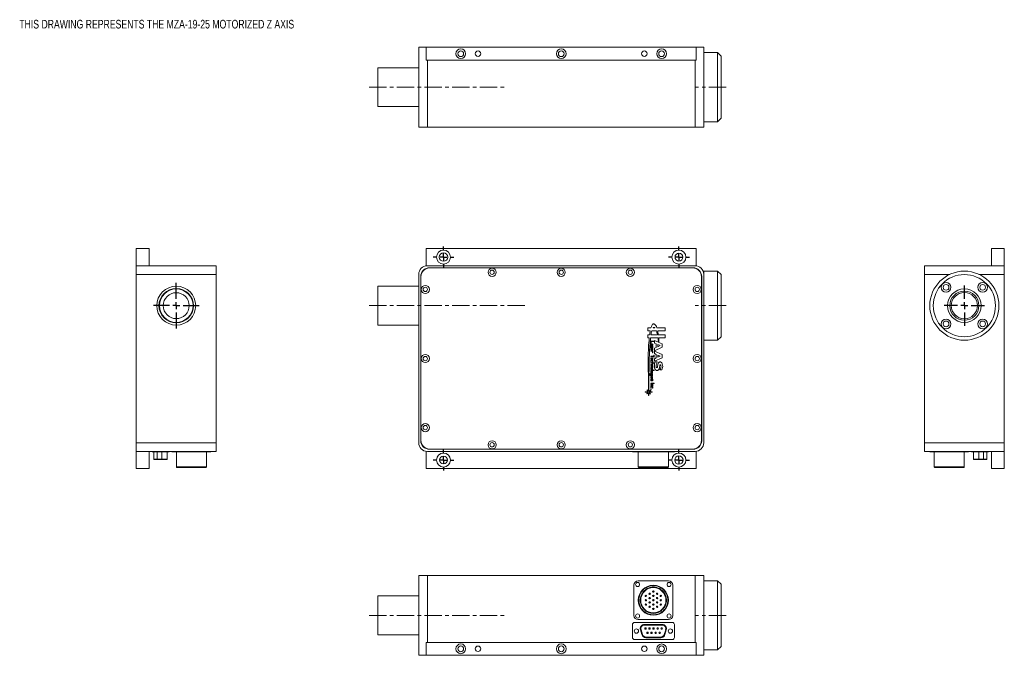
# Model space of a CAD drawing. Header units: inches. Extents: x 0.9 to 29.4, y 2.9 to 21.3.
import ezdxf

# ---------------------------------------------------------------- set-up
doc = ezdxf.new("R2010")
doc.units = ezdxf.units.IN
doc.header["$MEASUREMENT"] = 0
doc.linetypes.add('CENTERX2', pattern=[0.8, 0.5, -0.1, 0.1, -0.1])
doc.layers.add('SLD-0', color=7, linetype='Continuous')
doc.styles.add('SLDTEXTSTYLE0', font='TXT', dxfattribs={"width": 0.75})

# ---------------------------------------------------------------- blocks, each defined once
blk = doc.blocks.new('SW_CENTERMARKSYMBOL_0')
at = {"layer": 'SLD-0', "color": 0}
for p, q in [((0, 0.2), (0, 0.303)), ((-0.2, 0), (-0.303, 0)), ((0, 0), (-0.1, 0)), ((0, 0), (0, 0.1)), ((0, 0), (0, -0.1)), ((0, 0), (0.1, 0)), ((0.2, 0), (0.303, 0)), ((0, -0.2), (0, -0.303))]:
    blk.add_line(p, q, dxfattribs=at)
blk = doc.blocks.new('SW_CENTERMARKSYMBOL_1')
at = {"layer": 'SLD-0', "color": 0}
for p, q in [((0, 0.2), (0, 0.303)), ((-0.2, 0), (-0.303, 0)), ((0, 0), (-0.1, 0)), ((0, 0), (0, 0.1)), ((0, 0), (0, -0.1)), ((0, 0), (0.1, 0)), ((0.2, 0), (0.303, 0)), ((0, -0.2), (0, -0.303))]:
    blk.add_line(p, q, dxfattribs=at)
blk = doc.blocks.new('SW_CENTERMARKSYMBOL_2')
at = {"layer": 'SLD-0', "color": 0}
for p, q in [((0, 0.2), (0, 0.303)), ((-0.2, 0), (-0.303, 0)), ((0, 0), (-0.1, 0)), ((0, 0), (0, 0.1)), ((0, 0), (0, -0.1)), ((0, 0), (0.1, 0)), ((0.2, 0), (0.303, 0)), ((0, -0.2), (0, -0.303))]:
    blk.add_line(p, q, dxfattribs=at)
blk = doc.blocks.new('SW_CENTERMARKSYMBOL_3')
at = {"layer": 'SLD-0', "color": 0}
for p, q in [((0, 0.2), (0, 0.303)), ((-0.2, 0), (-0.303, 0)), ((0, 0), (-0.1, 0)), ((0, 0), (0, 0.1)), ((0, 0), (0, -0.1)), ((0, 0), (0.1, 0)), ((0.2, 0), (0.303, 0)), ((0, -0.2), (0, -0.303))]:
    blk.add_line(p, q, dxfattribs=at)
blk = doc.blocks.new('SW_CENTERMARKSYMBOL_4')
at = {"layer": 'SLD-0', "color": 0}
for p, q in [((0, 0.2), (0, 0.585)), ((-0.2, 0), (-0.585, 0)), ((0, 0), (-0.1, 0)), ((0, 0), (0, 0.1)), ((0, 0), (0, -0.1)), ((0, 0), (0.1, 0)), ((0.2, 0), (0.585, 0)), ((0, -0.2), (0, -0.585))]:
    blk.add_line(p, q, dxfattribs=at)
blk = doc.blocks.new('SW_CENTERMARKSYMBOL_5')
at = {"layer": 'SLD-0', "color": 0}
for p, q in [((0, 0.2), (0, 0.6625)), ((-0.2, 0), (-0.6625, 0)), ((0, 0), (-0.1, 0)), ((0, 0), (0, 0.1)), ((0, 0), (0, -0.1)), ((0, 0), (0.1, 0)), ((0.2, 0), (0.6625, 0)), ((0, -0.2), (0, -0.6625))]:
    blk.add_line(p, q, dxfattribs=at)

msp = doc.modelspace()

# ---------------------------------------------------------------- linework, layer by layer
at = {"color": 7, "linetype": 'Continuous', "lineweight": 15}
for p, q in [((12.45, 18.227), (12.45, 20.54)), ((12.668, 20.54), (12.45, 20.54)), ((20.481, 20.54), (12.668, 20.54)), ((12.668, 20.165), (12.668, 20.54)), ((20.481, 20.165), (20.481, 20.54)), ((20.7, 20.54), (20.481, 20.54)), ((20.7, 19.807), (20.7, 20.54)), ((21.1, 20.383), (20.7, 20.383)), ((21.2, 20.283), (21.1, 20.383)), ((21.1, 18.383), (21.1, 20.383)), ((21.2, 20.283), (21.2, 18.483)), ((20.481, 20.165), (12.668, 20.165)), ((12.7, 18.227), (12.7, 20.165)), ((20.45, 18.227), (20.45, 20.165)), ((12.45, 19.946), (11.269, 19.946)), ((11.269, 19.946), (11.269, 18.821)), ((20.7, 19.806), (20.7, 18.961)), ((11.269, 18.821), (12.45, 18.821)), ((20.7, 18.227), (20.7, 18.96)), ((20.7, 18.383), (21.1, 18.383)), ((21.1, 18.383), (21.2, 18.483)), ((12.7, 18.227), (12.45, 18.227)), ((20.45, 18.227), (12.7, 18.227)), ((19.32, 18.227), (19.32, 18.225)), ((19.463, 18.225), (19.463, 18.227)), ((20.7, 18.227), (20.45, 18.227)), ((4.277, 14.714), (4.277, 14.214)), ((4.652, 14.714), (4.277, 14.714)), ((4.652, 14.714), (4.652, 14.214)), ((12.668, 14.714), (12.668, 14.214)), ((20.481, 14.714), (12.668, 14.714)), ((20.481, 14.214), (20.481, 14.714)), ((29.024, 14.214), (29.024, 14.714)), ((29.024, 14.714), (29.399, 14.714)), ((29.399, 14.714), (29.399, 14.214)), ((4.277, 14.214), (4.652, 14.214)), ((4.277, 14.214), (4.277, 13.964)), ((6.589, 13.964), (4.277, 13.964)), ((4.277, 13.964), (4.277, 9.089)), ((6.589, 14.214), (4.652, 14.214)), ((6.589, 14.214), (6.589, 13.964)), ((6.589, 13.964), (6.589, 9.089)), ((12.45, 13.964), (12.45, 9.089)), ((20.45, 14.214), (12.7, 14.214)), ((20.39, 14.154), (12.76, 14.154)), ((20.385, 14.149), (12.765, 14.149)), ((21.1, 14.058), (20.7, 14.058)), ((20.7, 14.058), (20.7, 13.964)), ((20.7, 9.089), (20.7, 13.964)), ((21.2, 13.958), (21.1, 14.058)), ((21.1, 12.351), (21.1, 14.058)), ((27.086, 13.964), (27.086, 14.214)), ((27.086, 14.214), (29.024, 14.214)), ((27.086, 9.089), (27.086, 13.964)), ((27.086, 13.964), (27.819, 13.964)), ((28.666, 13.964), (29.399, 13.964)), ((29.399, 14.214), (29.024, 14.214)), ((29.399, 13.964), (29.399, 14.214)), ((29.399, 9.089), (29.399, 13.964)), ((12.51, 13.904), (12.51, 9.149)), ((12.515, 13.899), (12.515, 9.154)), ((20.635, 9.154), (20.635, 13.899)), ((20.64, 9.149), (20.64, 13.904)), ((21.2, 13.958), (21.2, 12.422)), ((12.45, 13.621), (11.269, 13.621)), ((11.269, 13.621), (11.269, 12.977)), ((11.269, 12.977), (11.269, 12.496)), ((6.591, 12.43), (6.589, 12.43)), ((11.269, 12.496), (12.45, 12.496)), ((19.172, 12.418), (19.083, 12.418)), ((19.083, 12.418), (19.083, 12.331)), ((19.083, 12.331), (19.152, 12.331)), ((19.331, 12.331), (19.196, 12.331)), ((19.232, 12.418), (19.286, 12.418)), ((19.583, 12.418), (19.343, 12.418)), ((19.367, 12.331), (19.583, 12.331)), ((19.583, 12.331), (19.583, 12.418)), ((21.1, 12.058), (21.1, 12.351)), ((21.2, 12.422), (21.2, 12.158)), ((27.086, 12.43), (27.084, 12.43)), ((19.134, 12.217), (19.083, 12.217)), ((19.083, 12.217), (19.083, 12.13)), ((19.083, 12.13), (19.123, 12.13)), ((19.16, 12.13), (19.373, 12.13)), ((19.168, 12.024), (19.168, 11.979)), ((19.168, 11.979), (19.178, 11.979)), ((19.173, 12.217), (19.359, 12.217)), ((19.264, 12.032), (19.176, 12.032)), ((19.178, 11.979), (19.178, 12.02)), ((19.178, 12.02), (19.264, 12.02)), ((19.264, 12.02), (19.264, 12.032)), ((19.392, 11.997), (19.276, 12.048)), ((19.276, 12.048), (19.276, 11.973)), ((19.276, 11.973), (19.323, 11.953)), ((19.583, 12.217), (19.385, 12.217)), ((19.394, 12.13), (19.583, 12.13)), ((19.5, 11.95), (19.402, 11.993)), ((19.583, 12.13), (19.583, 12.217)), ((20.7, 12.058), (21.1, 12.058)), ((21.1, 12.058), (21.2, 12.158)), ((19.175, 11.891), (19.167, 11.891)), ((19.167, 11.891), (19.167, 11.847)), ((19.168, 11.948), (19.168, 11.913)), ((19.168, 11.809), (19.168, 11.776)), ((19.168, 11.776), (19.176, 11.776)), ((19.215, 11.748), (19.168, 11.748)), ((19.168, 11.748), (19.168, 11.738)), ((19.168, 11.738), (19.214, 11.738)), ((19.175, 11.847), (19.175, 11.891)), ((19.187, 11.847), (19.175, 11.847)), ((19.175, 11.838), (19.187, 11.838)), ((19.215, 11.818), (19.176, 11.818)), ((19.176, 11.808), (19.188, 11.808)), ((19.176, 11.776), (19.176, 11.808)), ((19.195, 11.957), (19.177, 11.957)), ((19.177, 11.904), (19.215, 11.904)), ((19.195, 11.946), (19.178, 11.946)), ((19.178, 11.946), (19.178, 11.914)), ((19.178, 11.914), (19.195, 11.914)), ((19.187, 11.882), (19.187, 11.847)), ((19.188, 11.808), (19.188, 11.773)), ((19.195, 11.914), (19.195, 11.946)), ((19.214, 11.891), (19.196, 11.891)), ((19.196, 11.847), (19.196, 11.881)), ((19.196, 11.881), (19.213, 11.881)), ((19.196, 11.765), (19.215, 11.765)), ((19.213, 11.808), (19.197, 11.808)), ((19.197, 11.808), (19.197, 11.776)), ((19.197, 11.776), (19.213, 11.776)), ((19.204, 11.914), (19.204, 11.948)), ((19.215, 11.914), (19.204, 11.914)), ((19.213, 11.881), (19.213, 11.838)), ((19.213, 11.838), (19.223, 11.838)), ((19.213, 11.776), (19.213, 11.808)), ((19.214, 11.738), (19.214, 11.695)), ((19.214, 11.695), (19.224, 11.695)), ((19.224, 11.946), (19.215, 11.946)), ((19.215, 11.946), (19.215, 11.914)), ((19.223, 11.838), (19.223, 11.882)), ((19.224, 11.913), (19.224, 11.946)), ((19.224, 11.773), (19.224, 11.809)), ((19.224, 11.695), (19.224, 11.739)), ((19.276, 11.754), (19.5, 11.852)), ((19.323, 11.849), (19.276, 11.828)), ((19.276, 11.828), (19.276, 11.754)), ((19.5, 11.645), (19.276, 11.743)), ((19.276, 11.743), (19.276, 11.669)), ((19.323, 11.953), (19.323, 11.849)), ((19.442, 11.901), (19.372, 11.932)), ((19.372, 11.932), (19.372, 11.87)), ((19.372, 11.87), (19.442, 11.901)), ((19.5, 11.852), (19.5, 11.95)), ((19.166, 11.54), (19.166, 11.507)), ((19.166, 11.507), (19.174, 11.507)), ((19.166, 11.467), (19.166, 11.423)), ((19.166, 11.423), (19.174, 11.423)), ((19.257, 11.597), (19.167, 11.597)), ((19.167, 11.597), (19.167, 11.587)), ((19.167, 11.587), (19.257, 11.587)), ((19.264, 11.401), (19.167, 11.401)), ((19.167, 11.401), (19.167, 11.391)), ((19.213, 11.548), (19.174, 11.548)), ((19.174, 11.539), (19.186, 11.539)), ((19.174, 11.507), (19.174, 11.539)), ((19.213, 11.476), (19.174, 11.476)), ((19.174, 11.423), (19.174, 11.466)), ((19.174, 11.466), (19.212, 11.466)), ((19.186, 11.539), (19.186, 11.504)), ((19.195, 11.539), (19.195, 11.507)), ((19.212, 11.539), (19.195, 11.539)), ((19.195, 11.507), (19.212, 11.507)), ((19.195, 11.496), (19.213, 11.496)), ((19.212, 11.507), (19.212, 11.539)), ((19.212, 11.466), (19.212, 11.423)), ((19.212, 11.423), (19.222, 11.423)), ((19.222, 11.504), (19.222, 11.54)), ((19.222, 11.423), (19.222, 11.467)), ((19.265, 11.623), (19.257, 11.623)), ((19.257, 11.623), (19.257, 11.597)), ((19.257, 11.587), (19.257, 11.563)), ((19.257, 11.563), (19.265, 11.563)), ((19.264, 11.391), (19.264, 11.401)), ((19.265, 11.563), (19.265, 11.623)), ((19.276, 11.669), (19.323, 11.648)), ((19.276, 11.449), (19.5, 11.547)), ((19.323, 11.544), (19.276, 11.523)), ((19.276, 11.523), (19.276, 11.449)), ((19.349, 11.432), (19.292, 11.432)), ((19.323, 11.648), (19.323, 11.544)), ((19.442, 11.596), (19.372, 11.627)), ((19.372, 11.627), (19.372, 11.565)), ((19.372, 11.565), (19.442, 11.596)), ((19.5, 11.547), (19.5, 11.645)), ((6.591, 11.347), (6.589, 11.347)), ((6.589, 11.265), (6.591, 11.265)), ((19.165, 11.253), (19.165, 11.217)), ((19.165, 11.154), (19.165, 11.118)), ((19.167, 11.391), (19.212, 11.391)), ((19.212, 11.359), (19.167, 11.359)), ((19.167, 11.359), (19.167, 11.348)), ((19.167, 11.348), (19.214, 11.348)), ((19.215, 11.329), (19.167, 11.329)), ((19.167, 11.329), (19.167, 11.319)), ((19.167, 11.319), (19.213, 11.319)), ((19.213, 11.288), (19.167, 11.288)), ((19.167, 11.288), (19.167, 11.277)), ((19.167, 11.277), (19.215, 11.277)), ((19.264, 11.192), (19.167, 11.192)), ((19.167, 11.192), (19.167, 11.182)), ((19.167, 11.182), (19.264, 11.182)), ((19.212, 11.162), (19.173, 11.162)), ((19.173, 11.152), (19.173, 11.121)), ((19.211, 11.152), (19.173, 11.152)), ((19.173, 11.121), (19.211, 11.121)), ((19.213, 11.261), (19.174, 11.261)), ((19.174, 11.251), (19.174, 11.22)), ((19.211, 11.251), (19.174, 11.251)), ((19.174, 11.22), (19.211, 11.22)), ((19.174, 11.209), (19.213, 11.209)), ((19.211, 11.22), (19.211, 11.251)), ((19.211, 11.121), (19.211, 11.152)), ((19.212, 11.391), (19.212, 11.359)), ((19.213, 11.319), (19.213, 11.288)), ((19.221, 11.217), (19.221, 11.253)), ((19.221, 11.118), (19.221, 11.154)), ((19.223, 11.357), (19.223, 11.391)), ((19.223, 11.391), (19.264, 11.391)), ((19.223, 11.285), (19.223, 11.321)), ((19.264, 11.182), (19.264, 11.192)), ((19.433, 11.197), (19.49, 11.197)), ((27.086, 11.347), (27.084, 11.347)), ((27.084, 11.265), (27.086, 11.265)), ((19.149, 11.092), (19.14, 11.092)), ((19.14, 11.092), (19.14, 11.048)), ((19.149, 11.048), (19.149, 11.092)), ((19.165, 11.048), (19.149, 11.048)), ((19.149, 11.039), (19.212, 11.039)), ((19.22, 11.023), (19.164, 11.023)), ((19.164, 11.023), (19.164, 11.013)), ((19.164, 11.013), (19.22, 11.013)), ((19.165, 11.083), (19.165, 11.048)), ((19.165, 10.987), (19.165, 10.955)), ((19.165, 10.955), (19.174, 10.955)), ((19.175, 10.93), (19.167, 10.93)), ((19.167, 10.93), (19.167, 10.886)), ((19.173, 11.11), (19.212, 11.11)), ((19.212, 11.092), (19.174, 11.092)), ((19.211, 11.082), (19.174, 11.082)), ((19.174, 11.082), (19.174, 11.051)), ((19.174, 11.051), (19.211, 11.051)), ((19.213, 10.996), (19.174, 10.996)), ((19.174, 10.955), (19.174, 10.986)), ((19.174, 10.986), (19.186, 10.986)), ((19.175, 10.886), (19.175, 10.93)), ((19.187, 10.886), (19.175, 10.886)), ((19.175, 10.877), (19.187, 10.877)), ((19.186, 10.986), (19.186, 10.952)), ((19.187, 10.921), (19.187, 10.886)), ((19.194, 10.943), (19.213, 10.943)), ((19.195, 10.986), (19.195, 10.955)), ((19.211, 10.986), (19.195, 10.986)), ((19.195, 10.955), (19.211, 10.955)), ((19.214, 10.93), (19.196, 10.93)), ((19.196, 10.886), (19.196, 10.92)), ((19.196, 10.92), (19.212, 10.92)), ((19.211, 11.051), (19.211, 11.082)), ((19.211, 10.955), (19.211, 10.986)), ((19.212, 10.92), (19.212, 10.877)), ((19.212, 10.877), (19.223, 10.877)), ((19.22, 11.013), (19.22, 11.023)), ((19.221, 11.048), (19.221, 11.083)), ((19.221, 10.952), (19.221, 10.987)), ((19.223, 10.877), (19.223, 10.921)), ((19.094, 10.563), (19.003, 10.563)), ((19.003, 10.563), (19.003, 10.552)), ((19.003, 10.552), (19.092, 10.552)), ((19.092, 10.552), (19.05, 10.514)), ((19.101, 10.572), (19.061, 10.619)), ((19.061, 10.619), (19.061, 10.602)), ((19.061, 10.602), (19.094, 10.563)), ((19.16, 10.613), (19.112, 10.57)), ((19.163, 10.498), (19.118, 10.552)), ((19.118, 10.552), (19.211, 10.552)), ((19.126, 10.563), (19.17, 10.602)), ((19.211, 10.563), (19.126, 10.563)), ((19.17, 10.602), (19.16, 10.613)), ((19.176, 10.639), (19.164, 10.639)), ((19.164, 10.639), (19.164, 10.627)), ((19.164, 10.627), (19.176, 10.627)), ((19.264, 10.812), (19.166, 10.812)), ((19.166, 10.812), (19.166, 10.802)), ((19.166, 10.802), (19.264, 10.802)), ((19.213, 10.784), (19.166, 10.784)), ((19.166, 10.784), (19.166, 10.775)), ((19.166, 10.775), (19.212, 10.775)), ((19.212, 10.743), (19.166, 10.743)), ((19.166, 10.743), (19.166, 10.732)), ((19.166, 10.732), (19.213, 10.732)), ((19.166, 10.711), (19.166, 10.667)), ((19.166, 10.667), (19.174, 10.667)), ((19.213, 10.72), (19.174, 10.72)), ((19.174, 10.667), (19.174, 10.71)), ((19.174, 10.71), (19.212, 10.71)), ((19.176, 10.627), (19.176, 10.639)), ((19.211, 10.552), (19.211, 10.563)), ((19.212, 10.775), (19.212, 10.743)), ((19.212, 10.71), (19.212, 10.667)), ((19.212, 10.667), (19.222, 10.667)), ((19.222, 10.74), (19.222, 10.776)), ((19.222, 10.667), (19.222, 10.711)), ((19.264, 10.802), (19.264, 10.812)), ((19.05, 10.514), (19.061, 10.506)), ((19.061, 10.506), (19.101, 10.542)), ((19.103, 10.456), (19.111, 10.456)), ((19.112, 10.542), (19.154, 10.491)), ((19.154, 10.491), (19.163, 10.498)), ((6.589, 9.089), (4.277, 9.089)), ((4.277, 9.089), (4.277, 8.839)), ((4.277, 8.339), (4.277, 8.839)), ((4.277, 8.839), (4.652, 8.839)), ((4.652, 8.839), (4.652, 8.339)), ((6.589, 8.839), (4.652, 8.839)), ((4.732, 8.839), (4.732, 8.824)), ((4.792, 8.824), (4.792, 8.839)), ((5.167, 8.839), (5.167, 8.824)), ((5.227, 8.824), (5.227, 8.839)), ((5.308, 8.824), (5.308, 8.839)), ((5.433, 8.824), (5.433, 8.839)), ((6.308, 8.824), (6.308, 8.839)), ((6.433, 8.824), (6.433, 8.839)), ((6.589, 9.089), (6.589, 8.839)), ((12.668, 8.839), (12.668, 8.339)), ((12.7, 8.839), (20.45, 8.839)), ((12.76, 8.899), (20.39, 8.899)), ((12.765, 8.904), (20.385, 8.904)), ((18.635, 8.839), (18.635, 8.824)), ((18.679, 8.824), (18.679, 8.839)), ((18.804, 8.824), (18.804, 8.839)), ((19.679, 8.824), (19.679, 8.839)), ((19.804, 8.839), (19.804, 8.824)), ((19.85, 8.824), (19.85, 8.839)), ((20.481, 8.339), (20.481, 8.839)), ((27.086, 9.089), (29.399, 9.089)), ((27.086, 8.839), (27.086, 9.089)), ((27.086, 8.839), (29.024, 8.839)), ((27.242, 8.824), (27.242, 8.839)), ((27.367, 8.839), (27.367, 8.824)), ((28.242, 8.824), (28.242, 8.839)), ((28.367, 8.824), (28.367, 8.839)), ((28.449, 8.839), (28.449, 8.824)), ((28.509, 8.824), (28.509, 8.839)), ((28.884, 8.839), (28.884, 8.824)), ((28.944, 8.824), (28.944, 8.839)), ((29.024, 8.339), (29.024, 8.839)), ((29.399, 8.839), (29.024, 8.839)), ((29.399, 8.839), (29.399, 9.089)), ((29.399, 8.339), (29.399, 8.839)), ((4.792, 8.824), (4.732, 8.824)), ((4.787, 8.824), (4.787, 8.609)), ((4.877, 8.609), (4.787, 8.609)), ((5.167, 8.824), (4.792, 8.824)), ((4.877, 8.609), (4.877, 8.824)), ((5.012, 8.609), (4.877, 8.609)), ((4.878, 8.604), (5.013, 8.604)), ((5.012, 8.824), (5.012, 8.609)), ((5.172, 8.609), (5.012, 8.609)), ((5.013, 8.604), (5.047, 8.604)), ((5.227, 8.824), (5.167, 8.824)), ((5.172, 8.609), (5.172, 8.824)), ((5.308, 8.824), (5.433, 8.824)), ((5.433, 8.824), (6.308, 8.824)), ((5.436, 8.824), (5.436, 8.389)), ((6.306, 8.389), (6.306, 8.824)), ((6.308, 8.824), (6.433, 8.824)), ((18.679, 8.824), (18.635, 8.824)), ((18.679, 8.824), (18.804, 8.824)), ((18.804, 8.824), (19.679, 8.824)), ((18.806, 8.824), (18.806, 8.389)), ((19.676, 8.389), (19.676, 8.824)), ((19.679, 8.824), (19.804, 8.824)), ((19.85, 8.824), (19.804, 8.824)), ((27.242, 8.824), (27.367, 8.824)), ((27.367, 8.824), (28.242, 8.824)), ((27.37, 8.824), (27.37, 8.389)), ((28.24, 8.389), (28.24, 8.824)), ((28.242, 8.824), (28.367, 8.824)), ((28.509, 8.824), (28.449, 8.824)), ((28.504, 8.824), (28.504, 8.609)), ((28.664, 8.609), (28.504, 8.609)), ((28.884, 8.824), (28.509, 8.824)), ((28.663, 8.604), (28.798, 8.604)), ((28.664, 8.609), (28.664, 8.824)), ((28.799, 8.609), (28.664, 8.609)), ((28.799, 8.824), (28.799, 8.609)), ((28.889, 8.609), (28.799, 8.609)), ((28.944, 8.824), (28.884, 8.824)), ((28.889, 8.609), (28.889, 8.824)), ((4.652, 8.339), (4.277, 8.339)), ((5.436, 8.389), (6.306, 8.389)), ((12.668, 8.339), (20.481, 8.339)), ((18.806, 8.389), (19.676, 8.389)), ((27.37, 8.389), (28.24, 8.389)), ((29.024, 8.339), (29.399, 8.339)), ((12.45, 5.247), (12.45, 2.935)), ((12.45, 5.247), (12.7, 5.247)), ((12.7, 5.247), (20.45, 5.247)), ((12.7, 5.247), (12.7, 3.31)), ((19.32, 5.249), (19.32, 5.247)), ((19.463, 5.247), (19.463, 5.249)), ((20.45, 5.247), (20.7, 5.247)), ((20.45, 5.247), (20.45, 3.31)), ((20.7, 5.247), (20.7, 2.935)), ((18.679, 4.092), (18.679, 4.967)), ((18.804, 5.092), (19.679, 5.092)), ((19.804, 4.967), (19.804, 4.092)), ((21.1, 5.091), (20.7, 5.091)), ((21.2, 4.991), (21.1, 5.091)), ((21.1, 4.798), (21.1, 5.091)), ((21.2, 4.991), (21.2, 4.728)), ((12.45, 4.654), (11.269, 4.654)), ((11.269, 4.654), (11.269, 4.648)), ((11.269, 4.648), (11.269, 3.529)), ((21.1, 3.091), (21.1, 4.798)), ((21.2, 4.728), (21.2, 3.191)), ((18.635, 3.825), (18.635, 3.45)), ((19.79, 3.885), (18.695, 3.885)), ((19.679, 3.967), (18.804, 3.967)), ((18.872, 3.671), (18.867, 3.705)), ((18.877, 3.705), (18.882, 3.674)), ((19.497, 3.83), (18.987, 3.83)), ((18.987, 3.825), (18.987, 3.83)), ((18.987, 3.825), (19.497, 3.825)), ((19.497, 3.815), (18.987, 3.815)), ((18.987, 3.81), (18.987, 3.815)), ((19.497, 3.81), (18.987, 3.81)), ((19.497, 3.83), (19.497, 3.825)), ((19.497, 3.81), (19.497, 3.815)), ((19.85, 3.45), (19.85, 3.825)), ((11.269, 3.529), (12.45, 3.529)), ((18.867, 3.67), (18.907, 3.535)), ((18.912, 3.536), (18.872, 3.671)), ((18.882, 3.674), (18.921, 3.539)), ((18.886, 3.675), (18.926, 3.54)), ((19.027, 3.465), (19.457, 3.465)), ((19.027, 3.465), (19.027, 3.46)), ((19.027, 3.46), (19.457, 3.46)), ((19.457, 3.45), (19.027, 3.45)), ((19.027, 3.445), (19.027, 3.45)), ((19.027, 3.445), (19.457, 3.445)), ((19.457, 3.465), (19.457, 3.46)), ((19.457, 3.445), (19.457, 3.45)), ((19.558, 3.54), (19.598, 3.675)), ((19.563, 3.539), (19.603, 3.674)), ((19.612, 3.671), (19.572, 3.536)), ((19.577, 3.535), (19.617, 3.67)), ((12.668, 3.31), (12.668, 2.935)), ((12.668, 3.31), (20.481, 3.31)), ((18.695, 3.39), (19.79, 3.39)), ((20.481, 3.31), (20.481, 2.935)), ((21.1, 3.091), (21.2, 3.191)), ((12.45, 2.935), (12.668, 2.935)), ((12.668, 2.935), (20.481, 2.935)), ((20.481, 2.935), (20.7, 2.935)), ((20.7, 3.091), (21.1, 3.091))]:
    msp.add_line(p, q, dxfattribs=at)
at = {"color": 7, "linetype": 'Continuous', "lineweight": 15, "flags": 128}
for points in [[(4.877, 8.609), (4.877, 8.608), (4.877, 8.607), (4.877, 8.607), (4.877, 8.606), (4.877, 8.605), (4.877, 8.605), (4.878, 8.604), (4.878, 8.604)], [(5.012, 8.609), (5.012, 8.608), (5.012, 8.607), (5.012, 8.607), (5.012, 8.606), (5.012, 8.605), (5.012, 8.605), (5.013, 8.604), (5.013, 8.604)], [(28.664, 8.609), (28.664, 8.608), (28.664, 8.607), (28.664, 8.607), (28.664, 8.606), (28.663, 8.605), (28.663, 8.605), (28.663, 8.604), (28.663, 8.604)], [(28.799, 8.609), (28.799, 8.608), (28.799, 8.607), (28.799, 8.607), (28.799, 8.606), (28.798, 8.605), (28.798, 8.605), (28.798, 8.604), (28.798, 8.604)], [(18.867, 3.67), (18.867, 3.67), (18.868, 3.67), (18.868, 3.67), (18.869, 3.67), (18.869, 3.67), (18.87, 3.671), (18.871, 3.671), (18.872, 3.671)], [(18.886, 3.675), (18.886, 3.675), (18.886, 3.675), (18.886, 3.675), (18.885, 3.675), (18.884, 3.675), (18.883, 3.674), (18.883, 3.674), (18.882, 3.674)], [(18.907, 3.535), (18.907, 3.535), (18.907, 3.535), (18.908, 3.535), (18.909, 3.535), (18.909, 3.535), (18.91, 3.536), (18.911, 3.536), (18.912, 3.536)], [(18.926, 3.54), (18.926, 3.54), (18.926, 3.54), (18.925, 3.54), (18.925, 3.54), (18.924, 3.54), (18.923, 3.539), (18.922, 3.539), (18.921, 3.539)], [(19.558, 3.54), (19.558, 3.54), (19.558, 3.54), (19.559, 3.54), (19.559, 3.54), (19.56, 3.54), (19.561, 3.539), (19.562, 3.539), (19.563, 3.539)], [(19.577, 3.535), (19.577, 3.535), (19.577, 3.535), (19.576, 3.535), (19.576, 3.535), (19.575, 3.535), (19.574, 3.536), (19.573, 3.536), (19.572, 3.536)], [(19.603, 3.674), (19.602, 3.674), (19.601, 3.674), (19.6, 3.675), (19.599, 3.675), (19.599, 3.675), (19.598, 3.675), (19.598, 3.675), (19.598, 3.675)], [(19.617, 3.67), (19.617, 3.67), (19.617, 3.67), (19.616, 3.67), (19.616, 3.67), (19.615, 3.67), (19.614, 3.671), (19.613, 3.671), (19.612, 3.671)]]:
    msp.add_lwpolyline(points, dxfattribs=at)
at = {"color": 7, "linetype": 'Continuous', "lineweight": 15}
for centre, radius in [((13.668, 20.352), 0.14), ((13.668, 20.352), 0.083), ((14.168, 20.352), 0.079), ((16.575, 20.352), 0.14), ((16.575, 20.352), 0.083), ((18.981, 20.352), 0.079), ((19.481, 20.352), 0.141), ((19.481, 20.352), 0.083), ((13.168, 14.464), 0.203), ((13.168, 14.464), 0.122), ((19.981, 14.464), 0.203), ((19.981, 14.464), 0.113), ((14.575, 14.024), 0.118), ((14.575, 14.024), 0.0625), ((16.575, 14.024), 0.118), ((16.575, 14.024), 0.0625), ((18.575, 14.024), 0.118), ((18.575, 14.024), 0.0625), ((28.243, 13.058), 1), ((28.243, 13.058), 0.9), ((27.712, 13.589), 0.14), ((28.773, 13.589), 0.141), ((5.433, 13.058), 0.563), ((5.433, 13.058), 0.5), ((5.433, 13.058), 0.485), ((5.433, 13.058), 0.375), ((12.64, 13.527), 0.118), ((12.64, 13.527), 0.0625), ((20.51, 13.527), 0.118), ((20.51, 13.527), 0.0625), ((27.712, 13.589), 0.083), ((28.243, 13.058), 0.485), ((28.243, 13.058), 0.422), ((28.243, 13.058), 0.38), ((28.773, 13.589), 0.083), ((27.712, 12.528), 0.141), ((27.712, 12.528), 0.083), ((28.773, 12.528), 0.14), ((28.773, 12.528), 0.083), ((12.64, 11.527), 0.118), ((12.64, 11.527), 0.0625), ((20.51, 11.527), 0.118), ((20.51, 11.527), 0.0625), ((12.64, 9.527), 0.118), ((12.64, 9.527), 0.0625), ((20.51, 9.527), 0.118), ((20.51, 9.527), 0.0625), ((14.575, 9.029), 0.118), ((16.575, 9.029), 0.118), ((18.575, 9.029), 0.118), ((14.575, 9.029), 0.0625), ((16.575, 9.029), 0.0625), ((18.575, 9.029), 0.0625), ((13.168, 8.589), 0.203), ((13.168, 8.589), 0.113), ((19.981, 8.589), 0.203), ((19.981, 8.589), 0.122), ((18.786, 4.984), 0.059), ((19.241, 4.529), 0.435), ((19.241, 4.529), 0.365), ((19.696, 4.984), 0.059), ((19.022, 4.654), 0.02), ((19.134, 4.717), 0.02), ((19.134, 4.592), 0.02), ((19.241, 4.779), 0.02), ((19.241, 4.654), 0.02), ((19.349, 4.717), 0.02), ((19.349, 4.592), 0.02), ((19.456, 4.654), 0.02), ((19.026, 4.529), 0.02), ((19.026, 4.404), 0.02), ((19.134, 4.466), 0.02), ((19.134, 4.341), 0.02), ((19.241, 4.529), 0.02), ((19.241, 4.404), 0.02), ((19.241, 4.279), 0.02), ((19.349, 4.466), 0.02), ((19.349, 4.341), 0.02), ((19.456, 4.529), 0.02), ((19.456, 4.404), 0.02), ((18.786, 4.074), 0.059), ((19.696, 4.074), 0.059), ((19.015, 3.711), 0.0225), ((19.131, 3.711), 0.0225), ((19.247, 3.711), 0.0225), ((19.363, 3.711), 0.0225), ((19.479, 3.711), 0.0225), ((18.75, 3.638), 0.0625), ((19.073, 3.586), 0.0225), ((19.189, 3.586), 0.0225), ((19.305, 3.586), 0.0225), ((19.421, 3.586), 0.0225), ((19.735, 3.638), 0.0625), ((13.668, 3.123), 0.141), ((13.668, 3.123), 0.083), ((14.168, 3.123), 0.079), ((16.575, 3.123), 0.141), ((16.575, 3.123), 0.083), ((18.981, 3.123), 0.079), ((19.481, 3.123), 0.14), ((19.481, 3.123), 0.083)]:
    msp.add_circle(centre, radius, dxfattribs=at)
for centre, radius, start, end in [((12.7, 13.964), 0.25, 90, 180), ((12.76, 13.904), 0.25, 90, 180), ((12.765, 13.899), 0.25, 90, 180), ((20.385, 13.899), 0.25, 0, 90), ((20.39, 13.904), 0.25, 0, 90), ((20.45, 13.964), 0.25, 0, 90), ((19.176, 12.024), 0.00856, 90, 180), ((19.175, 11.847), 0.00856, 180, 270), ((19.177, 11.948), 0.00856, 90, 180), ((19.177, 11.913), 0.00856, 180, 270), ((19.176, 11.809), 0.00856, 90, 180), ((19.196, 11.882), 0.00856, 90, 180), ((19.187, 11.847), 0.00856, 270, 0), ((19.196, 11.773), 0.00856, 180, 270), ((19.195, 11.948), 0.00856, 0.0001, 90), ((19.214, 11.882), 0.00856, 0, 90), ((19.215, 11.913), 0.00856, 270, 0), ((19.215, 11.809), 0.00856, 0, 90), ((19.215, 11.773), 0.00856, 270, 0), ((19.215, 11.739), 0.00856, 360, 90), ((19.174, 11.54), 0.00856, 90, 180), ((19.174, 11.467), 0.00856, 90, 180), ((19.195, 11.504), 0.00856, 180, 270), ((19.213, 11.54), 0.00856, 360, 90), ((19.213, 11.504), 0.00856, 270, 0), ((19.213, 11.467), 0.00856, 360, 90), ((19.174, 11.253), 0.00856, 90, 180), ((19.174, 11.217), 0.00856, 180, 270), ((19.173, 11.154), 0.00856, 90, 180), ((19.173, 11.118), 0.00856, 180, 270), ((19.212, 11.154), 0.00856, 0, 90), ((19.212, 11.118), 0.00856, 270, 0), ((19.213, 11.253), 0.00856, 0, 90), ((19.213, 11.217), 0.00856, 269.9999, 359.9999), ((19.214, 11.357), 0.00856, 270, 0), ((19.215, 11.321), 0.00856, 0, 90), ((19.215, 11.285), 0.00856, 270, 0), ((19.149, 11.048), 0.00856, 180, 270), ((19.174, 11.083), 0.00856, 90, 180), ((19.174, 10.987), 0.00856, 90, 180), ((19.175, 10.886), 0.00856, 180, 270), ((19.194, 10.952), 0.00856, 179.9999, 270), ((19.196, 10.921), 0.00856, 90, 180), ((19.187, 10.886), 0.00856, 270, 0), ((19.212, 11.083), 0.00856, 0, 90), ((19.212, 11.048), 0.00856, 270, 0), ((19.213, 10.987), 0.00856, 359.9999, 90), ((19.213, 10.952), 0.00856, 270, 0), ((19.214, 10.921), 0.00856, 0, 90), ((19.174, 10.711), 0.00856, 90, 180), ((19.213, 10.776), 0.00856, 0.0001, 90), ((19.213, 10.74), 0.00856, 270, 0), ((19.213, 10.711), 0.00856, 0, 90), ((12.76, 9.149), 0.25, 180, 270), ((12.765, 9.154), 0.25, 180, 270), ((20.385, 9.154), 0.25, 270, 0), ((20.39, 9.149), 0.25, 270, 0), ((12.7, 9.089), 0.25, 180, 270), ((20.45, 9.089), 0.25, 270, 0), ((4.792, 8.609), 0.005, 180, 270), ((5.167, 8.609), 0.005, 270, 0), ((28.509, 8.609), 0.005, 180, 270), ((28.884, 8.609), 0.005, 270, 0), ((5.451, 8.389), 0.015, 180, 270), ((6.291, 8.389), 0.015, 270, 0), ((18.821, 8.389), 0.015, 180, 270), ((19.661, 8.389), 0.015, 270, 0), ((27.385, 8.389), 0.015, 180, 270), ((28.225, 8.389), 0.015, 270, 0), ((18.804, 4.967), 0.125, 90, 180), ((19.679, 4.967), 0.125, 0, 90), ((18.804, 4.092), 0.125, 180, 270), ((19.679, 4.092), 0.125, 270, 0), ((18.695, 3.825), 0.06, 90, 180), ((18.987, 3.705), 0.125, 90, 196.4571), ((18.987, 3.705), 0.105, 90, 196.4571), ((19.497, 3.705), 0.125, 343.5429, 90), ((19.497, 3.705), 0.105, 343.5429, 90), ((19.79, 3.825), 0.06, 0, 90), ((18.695, 3.45), 0.06, 180, 270), ((19.027, 3.57), 0.125, 196.4571, 270), ((19.027, 3.57), 0.105, 196.4571, 270), ((19.457, 3.57), 0.105, 270, 343.5429), ((19.457, 3.57), 0.125, 270, 343.5429), ((19.79, 3.45), 0.06, 270, 0)]:
    msp.add_arc(centre, radius, start, end, dxfattribs=at)
for points, knots in [([(19.152, 12.331), (19.148, 12.309), (19.142, 12.272), (19.136, 12.233), (19.134, 12.217)], [0, 0, 0, 0, 0.560004, 1, 1, 1, 1]), ([(19.343, 12.418), (19.334, 12.441), (19.321, 12.472), (19.295, 12.505), (19.277, 12.522), (19.255, 12.532), (19.234, 12.529), (19.211, 12.517), (19.19, 12.477), (19.179, 12.441), (19.172, 12.418)], [0, 0, 0, 0, 0.248699, 0.332326, 0.417412, 0.4997, 0.563117, 0.626225, 0.751302, 1, 1, 1, 1]), ([(19.196, 12.331), (19.191, 12.31), (19.182, 12.272), (19.176, 12.233), (19.173, 12.217)], [0, 0, 0, 0, 0.559238, 1, 1, 1, 1]), ([(19.286, 12.418), (19.282, 12.421), (19.273, 12.428), (19.256, 12.431), (19.242, 12.427), (19.235, 12.421), (19.232, 12.418)], [0, 0, 0, 0, 0.2787425, 0.5616009, 0.7785824, 1, 1, 1, 1]), ([(19.359, 12.217), (19.355, 12.238), (19.348, 12.277), (19.336, 12.314), (19.331, 12.331)], [0, 0, 0, 0, 0.559032, 1, 1, 1, 1]), ([(19.385, 12.217), (19.382, 12.238), (19.377, 12.276), (19.37, 12.314), (19.367, 12.331)], [0, 0, 0, 0, 0.559295, 1, 1, 1, 1]), ([(19.123, 12.13), (19.114, 12.033), (19.097, 11.84), (19.094, 11.548), (19.095, 11.126), (19.099, 10.8), (19.101, 10.572)], [0, 0, 0, 0, 0.186684, 0.373327, 0.56002, 1, 1, 1, 1]), ([(19.112, 10.57), (19.112, 10.715), (19.112, 11.007), (19.119, 11.374), (19.128, 11.673), (19.138, 11.902), (19.153, 12.054), (19.16, 12.13)], [0, 0, 0, 0, 0.279994, 0.559988, 0.706645, 0.853336, 1, 1, 1, 1]), ([(19.373, 12.13), (19.376, 12.105), (19.382, 12.061), (19.389, 12.016), (19.392, 11.997)], [0, 0, 0, 0, 0.560246, 1, 1, 1, 1]), ([(19.402, 11.993), (19.401, 12.018), (19.399, 12.064), (19.396, 12.109), (19.394, 12.13)], [0, 0, 0, 0, 0.5599995, 1, 1, 1, 1]), ([(19.292, 11.432), (19.286, 11.41), (19.274, 11.365), (19.268, 11.307), (19.274, 11.261), (19.285, 11.228), (19.303, 11.198), (19.332, 11.182), (19.36, 11.182), (19.382, 11.192), (19.398, 11.209), (19.414, 11.241), (19.422, 11.28), (19.425, 11.315), (19.427, 11.333), (19.433, 11.342), (19.438, 11.346), (19.443, 11.347), (19.446, 11.347), (19.449, 11.345), (19.452, 11.342), (19.458, 11.332), (19.465, 11.309), (19.461, 11.273), (19.453, 11.233), (19.439, 11.209), (19.433, 11.197)], [0, 0, 0, 0, 0.104574, 0.210083, 0.262343, 0.314564, 0.367452, 0.419697, 0.455795, 0.491018, 0.526378, 0.56177, 0.654185, 0.701412, 0.724811, 0.73671, 0.748696, 0.753288, 0.757565, 0.762035, 0.769636, 0.778385, 0.815302, 0.875571, 0.937991, 1, 1, 1, 1]), ([(19.49, 11.197), (19.497, 11.219), (19.512, 11.263), (19.512, 11.321), (19.502, 11.367), (19.488, 11.399), (19.467, 11.42), (19.445, 11.428), (19.425, 11.43), (19.404, 11.422), (19.385, 11.396), (19.372, 11.358), (19.365, 11.318), (19.363, 11.288), (19.357, 11.272), (19.348, 11.265), (19.34, 11.264), (19.332, 11.267), (19.325, 11.274), (19.322, 11.287), (19.32, 11.304), (19.319, 11.33), (19.332, 11.374), (19.342, 11.409), (19.349, 11.432)], [0, 0, 0, 0, 0.104554, 0.209656, 0.263196, 0.315879, 0.367801, 0.394777, 0.422009, 0.45604, 0.49072, 0.563831, 0.641161, 0.675396, 0.703078, 0.714506, 0.726433, 0.738423, 0.749677, 0.772125, 0.7958, 0.829937, 0.890241, 1, 1, 1, 1]), ([(19.101, 10.542), (19.102, 10.526), (19.102, 10.497), (19.103, 10.469), (19.103, 10.456)], [0, 0, 0, 0, 0.559998, 1, 1, 1, 1]), ([(19.111, 10.456), (19.111, 10.472), (19.111, 10.501), (19.111, 10.53), (19.112, 10.542)], [0, 0, 0, 0, 0.56, 1, 1, 1, 1]), ([(4.792, 8.604), (4.793, 8.604), (4.795, 8.604), (4.814, 8.604), (4.842, 8.604), (4.866, 8.604), (4.878, 8.604)], [0, 0, 0, 0, 0.243452, 0.5, 0.756548, 1, 1, 1, 1]), ([(5.047, 8.604), (5.062, 8.604), (5.085, 8.604), (5.113, 8.604), (5.132, 8.604), (5.148, 8.604), (5.163, 8.604), (5.165, 8.604), (5.167, 8.604)], [0, 0, 0, 0, 0.239443, 0.369665, 0.5, 0.630222, 0.760557, 1, 1, 1, 1]), ([(28.509, 8.604), (28.509, 8.604), (28.51, 8.604), (28.52, 8.604), (28.536, 8.604), (28.556, 8.604), (28.58, 8.604), (28.607, 8.604), (28.635, 8.604), (28.654, 8.604), (28.663, 8.604)], [0, 0, 0, 0, 0.123299, 0.25, 0.376701, 0.5, 0.623299, 0.75, 0.876701, 1, 1, 1, 1]), ([(28.798, 8.604), (28.809, 8.604), (28.833, 8.604), (28.861, 8.604), (28.88, 8.604), (28.882, 8.604), (28.884, 8.604)], [0, 0, 0, 0, 0.2434522, 0.5000001, 0.7565478, 1, 1, 1, 1]), ([(5.451, 8.374), (5.452, 8.374), (5.455, 8.374), (5.478, 8.374), (5.517, 8.374), (5.572, 8.374), (5.628, 8.374), (5.677, 8.374), (5.728, 8.374), (5.793, 8.374), (5.871, 8.374), (5.949, 8.374), (6.028, 8.374), (6.103, 8.374), (6.17, 8.374), (6.216, 8.374), (6.244, 8.374), (6.267, 8.374), (6.287, 8.374), (6.29, 8.374), (6.291, 8.374)], [0, 0, 0, 0, 0.058248, 0.119986, 0.18429, 0.249959, 0.315627, 0.347813, 0.380014, 0.441752, 0.5, 0.558248, 0.619986, 0.68429, 0.749959, 0.815627, 0.847813, 0.880014, 0.941752, 1, 1, 1, 1]), ([(18.821, 8.374), (18.823, 8.374), (18.825, 8.374), (18.849, 8.374), (18.888, 8.374), (18.942, 8.374), (18.998, 8.374), (19.048, 8.374), (19.098, 8.374), (19.163, 8.374), (19.216, 8.374), (19.241, 8.374)], [0, 0, 0, 0, 0.1164968, 0.2399717, 0.3685799, 0.4999174, 0.6312549, 0.6956259, 0.7600283, 0.8835032, 1, 1, 1, 1]), ([(19.241, 8.374), (19.267, 8.374), (19.32, 8.374), (19.398, 8.374), (19.473, 8.374), (19.54, 8.374), (19.586, 8.374), (19.615, 8.374), (19.638, 8.374), (19.657, 8.374), (19.66, 8.374), (19.661, 8.374)], [0, 0, 0, 0, 0.116497, 0.239972, 0.36858, 0.499917, 0.631255, 0.695626, 0.760028, 0.883503, 1, 1, 1, 1]), ([(27.385, 8.374), (27.386, 8.374), (27.389, 8.374), (27.412, 8.374), (27.451, 8.374), (27.506, 8.374), (27.562, 8.374), (27.611, 8.374), (27.662, 8.374), (27.726, 8.374), (27.805, 8.374), (27.883, 8.374), (27.961, 8.374), (28.037, 8.374), (28.104, 8.374), (28.149, 8.374), (28.178, 8.374), (28.201, 8.374), (28.221, 8.374), (28.223, 8.374), (28.225, 8.374)], [0, 0, 0, 0, 0.058248, 0.119986, 0.18429, 0.249959, 0.315627, 0.347813, 0.380014, 0.441752, 0.5, 0.558248, 0.619986, 0.68429, 0.749959, 0.815627, 0.847813, 0.880014, 0.941752, 1, 1, 1, 1]), ([(19.241, 4.109), (19.216, 4.11), (19.163, 4.113), (19.085, 4.137), (19.009, 4.175), (18.942, 4.23), (18.897, 4.286), (18.868, 4.336), (18.845, 4.386), (18.826, 4.451), (18.819, 4.529), (18.826, 4.607), (18.849, 4.686), (18.888, 4.761), (18.942, 4.828), (18.998, 4.874), (19.048, 4.903), (19.098, 4.926), (19.163, 4.945), (19.216, 4.948), (19.241, 4.949)], [0, 0, 0, 0, 0.058248, 0.119986, 0.18429, 0.249959, 0.315627, 0.347813, 0.380014, 0.441752, 0.5, 0.558248, 0.619986, 0.68429, 0.749959, 0.815627, 0.847813, 0.880014, 0.941752, 1, 1, 1, 1]), ([(19.241, 4.909), (19.218, 4.908), (19.17, 4.905), (19.1, 4.884), (19.031, 4.849), (18.971, 4.8), (18.921, 4.739), (18.886, 4.671), (18.866, 4.6), (18.859, 4.529), (18.866, 4.458), (18.886, 4.387), (18.921, 4.319), (18.971, 4.258), (19.031, 4.209), (19.1, 4.174), (19.17, 4.153), (19.218, 4.15), (19.241, 4.149)], [0, 0, 0, 0, 0.058258, 0.120006, 0.18432, 0.25, 0.31568, 0.379994, 0.441742, 0.5, 0.558258, 0.620006, 0.68432, 0.75, 0.81568, 0.879994, 0.941742, 1, 1, 1, 1]), ([(19.241, 4.949), (19.267, 4.948), (19.32, 4.945), (19.398, 4.922), (19.473, 4.883), (19.54, 4.828), (19.586, 4.772), (19.615, 4.723), (19.638, 4.672), (19.656, 4.607), (19.664, 4.529), (19.656, 4.451), (19.634, 4.372), (19.595, 4.297), (19.54, 4.23), (19.484, 4.184), (19.435, 4.155), (19.384, 4.133), (19.32, 4.113), (19.267, 4.11), (19.241, 4.109)], [0, 0, 0, 0, 0.058248, 0.119986, 0.18429, 0.249959, 0.315627, 0.347813, 0.380014, 0.441752, 0.5, 0.558248, 0.619986, 0.68429, 0.749959, 0.815627, 0.847813, 0.880014, 0.941752, 1, 1, 1, 1]), ([(19.241, 4.149), (19.264, 4.15), (19.312, 4.153), (19.383, 4.174), (19.451, 4.209), (19.512, 4.258), (19.561, 4.319), (19.597, 4.387), (19.617, 4.458), (19.623, 4.529), (19.617, 4.6), (19.597, 4.671), (19.561, 4.739), (19.512, 4.8), (19.451, 4.849), (19.383, 4.884), (19.312, 4.905), (19.264, 4.908), (19.241, 4.909)], [0, 0, 0, 0, 0.058258, 0.120006, 0.18432, 0.25, 0.31568, 0.379994, 0.441742, 0.5, 0.558258, 0.620006, 0.68432, 0.75, 0.81568, 0.879994, 0.941742, 1, 1, 1, 1]), ([(18.867, 3.705), (18.869, 3.72), (18.871, 3.743), (18.886, 3.771), (18.902, 3.791), (18.921, 3.806), (18.949, 3.821), (18.972, 3.823), (18.987, 3.825)], [0, 0, 0, 0, 0.239443, 0.369665, 0.5, 0.630222, 0.760557, 1, 1, 1, 1]), ([(18.987, 3.815), (18.973, 3.814), (18.952, 3.811), (18.926, 3.798), (18.909, 3.783), (18.895, 3.766), (18.881, 3.74), (18.879, 3.719), (18.877, 3.705)], [0, 0, 0, 0, 0.239443, 0.36966, 0.5, 0.630217, 0.760557, 1, 1, 1, 1]), ([(19.012, 3.711), (19.012, 3.711), (19.012, 3.712), (19.013, 3.713), (19.013, 3.713), (19.014, 3.713), (19.014, 3.714), (19.015, 3.713), (19.016, 3.713), (19.016, 3.713), (19.017, 3.712), (19.017, 3.712), (19.017, 3.711), (19.017, 3.711)], [0, 0, 0, 0, 0.124663, 0.249345, 0.31228, 0.373344, 0.499564, 0.5625, 0.623564, 0.749784, 0.812718, 0.873784, 1, 1, 1, 1]), ([(19.017, 3.711), (19.017, 3.711), (19.017, 3.71), (19.016, 3.709), (19.016, 3.709), (19.015, 3.709), (19.015, 3.708), (19.014, 3.708), (19.013, 3.709), (19.013, 3.709), (19.012, 3.71), (19.012, 3.71), (19.012, 3.711), (19.012, 3.711)], [0, 0, 0, 0, 0.1246676, 0.2493465, 0.3122843, 0.3733478, 0.4995664, 0.5624979, 0.623563, 0.7497787, 0.812716, 0.8737813, 1, 1, 1, 1]), ([(19.128, 3.711), (19.128, 3.711), (19.128, 3.712), (19.129, 3.713), (19.129, 3.713), (19.13, 3.713), (19.13, 3.714), (19.131, 3.713), (19.132, 3.713), (19.132, 3.713), (19.133, 3.712), (19.133, 3.712), (19.133, 3.711), (19.133, 3.711)], [0, 0, 0, 0, 0.124664, 0.249346, 0.312281, 0.373345, 0.499564, 0.562501, 0.623565, 0.749781, 0.812718, 0.873784, 1, 1, 1, 1]), ([(19.133, 3.711), (19.133, 3.711), (19.133, 3.71), (19.132, 3.709), (19.132, 3.709), (19.131, 3.709), (19.131, 3.708), (19.13, 3.708), (19.129, 3.709), (19.129, 3.709), (19.128, 3.71), (19.128, 3.71), (19.128, 3.711), (19.128, 3.711)], [0, 0, 0, 0, 0.124668, 0.249349, 0.312283, 0.373347, 0.499565, 0.562502, 0.623562, 0.749778, 0.812715, 0.87378, 1, 1, 1, 1]), ([(19.244, 3.711), (19.244, 3.711), (19.244, 3.712), (19.245, 3.713), (19.245, 3.713), (19.246, 3.713), (19.246, 3.714), (19.247, 3.713), (19.248, 3.713), (19.248, 3.713), (19.249, 3.712), (19.249, 3.712), (19.249, 3.711), (19.249, 3.711)], [0, 0, 0, 0, 0.124664, 0.249347, 0.312281, 0.373345, 0.499565, 0.562502, 0.623561, 0.749781, 0.812719, 0.873784, 1, 1, 1, 1]), ([(19.249, 3.711), (19.249, 3.711), (19.249, 3.71), (19.248, 3.709), (19.248, 3.709), (19.247, 3.709), (19.247, 3.708), (19.246, 3.708), (19.245, 3.709), (19.245, 3.709), (19.244, 3.71), (19.244, 3.71), (19.244, 3.711), (19.244, 3.711)], [0, 0, 0, 0, 0.124667, 0.249349, 0.312283, 0.373346, 0.499565, 0.562501, 0.623566, 0.749778, 0.812715, 0.87378, 1, 1, 1, 1]), ([(19.36, 3.711), (19.36, 3.711), (19.36, 3.712), (19.361, 3.713), (19.361, 3.713), (19.362, 3.713), (19.362, 3.714), (19.363, 3.713), (19.364, 3.713), (19.364, 3.713), (19.365, 3.712), (19.365, 3.712), (19.365, 3.711), (19.365, 3.711)], [0, 0, 0, 0, 0.124663, 0.249345, 0.31228, 0.373346, 0.499566, 0.5625, 0.623564, 0.749781, 0.812718, 0.873785, 1, 1, 1, 1]), ([(19.365, 3.711), (19.365, 3.711), (19.365, 3.71), (19.364, 3.709), (19.364, 3.709), (19.363, 3.709), (19.363, 3.708), (19.362, 3.708), (19.361, 3.709), (19.361, 3.709), (19.36, 3.71), (19.36, 3.71), (19.36, 3.711), (19.36, 3.711)], [0, 0, 0, 0, 0.124667, 0.249349, 0.312283, 0.373348, 0.499565, 0.562498, 0.623563, 0.749779, 0.812715, 0.873781, 1, 1, 1, 1]), ([(19.476, 3.711), (19.476, 3.711), (19.476, 3.712), (19.477, 3.713), (19.477, 3.713), (19.478, 3.713), (19.478, 3.714), (19.479, 3.713), (19.48, 3.713), (19.48, 3.713), (19.481, 3.712), (19.481, 3.712), (19.481, 3.711), (19.481, 3.711)], [0, 0, 0, 0, 0.124663, 0.249345, 0.31228, 0.373346, 0.499564, 0.562499, 0.623563, 0.749782, 0.812718, 0.873785, 1, 1, 1, 1]), ([(19.481, 3.711), (19.481, 3.711), (19.481, 3.71), (19.48, 3.709), (19.48, 3.709), (19.479, 3.709), (19.479, 3.708), (19.478, 3.708), (19.477, 3.709), (19.477, 3.709), (19.476, 3.71), (19.476, 3.71), (19.476, 3.711), (19.476, 3.711)], [0, 0, 0, 0, 0.124667, 0.249348, 0.312283, 0.373348, 0.499565, 0.562499, 0.623564, 0.749779, 0.812715, 0.873781, 1, 1, 1, 1]), ([(19.497, 3.825), (19.506, 3.824), (19.525, 3.823), (19.551, 3.813), (19.575, 3.798), (19.594, 3.778), (19.608, 3.753), (19.616, 3.726), (19.618, 3.698), (19.614, 3.68), (19.612, 3.671)], [0, 0, 0, 0, 0.123299, 0.25, 0.376701, 0.5, 0.623299, 0.75, 0.876701, 1, 1, 1, 1]), ([(19.603, 3.674), (19.604, 3.682), (19.608, 3.699), (19.606, 3.725), (19.599, 3.749), (19.586, 3.772), (19.568, 3.79), (19.547, 3.804), (19.523, 3.813), (19.506, 3.815), (19.497, 3.815)], [0, 0, 0, 0, 0.123299, 0.25, 0.376701, 0.5, 0.623299, 0.75, 0.876701, 1, 1, 1, 1]), ([(19.027, 3.45), (19.014, 3.451), (18.989, 3.454), (18.954, 3.472), (18.926, 3.5), (18.917, 3.524), (18.912, 3.536)], [0, 0, 0, 0, 0.243452, 0.5, 0.756548, 1, 1, 1, 1]), ([(18.921, 3.539), (18.926, 3.528), (18.934, 3.506), (18.96, 3.481), (18.992, 3.463), (19.016, 3.461), (19.027, 3.46)], [0, 0, 0, 0, 0.243452, 0.5, 0.756548, 1, 1, 1, 1]), ([(19.07, 3.586), (19.07, 3.586), (19.07, 3.587), (19.071, 3.588), (19.071, 3.588), (19.072, 3.588), (19.072, 3.589), (19.073, 3.588), (19.074, 3.588), (19.074, 3.588), (19.075, 3.587), (19.075, 3.587), (19.075, 3.586), (19.075, 3.586)], [0, 0, 0, 0, 0.124667, 0.249348, 0.312282, 0.373349, 0.499568, 0.562499, 0.623564, 0.74978, 0.812714, 0.873782, 1, 1, 1, 1]), ([(19.075, 3.586), (19.075, 3.586), (19.075, 3.585), (19.074, 3.584), (19.074, 3.584), (19.073, 3.584), (19.073, 3.583), (19.072, 3.583), (19.071, 3.584), (19.071, 3.584), (19.07, 3.585), (19.07, 3.585), (19.07, 3.586), (19.07, 3.586)], [0, 0, 0, 0, 0.1246629, 0.2493452, 0.3122798, 0.3733478, 0.4995627, 0.5624992, 0.6235633, 0.7497825, 0.8127171, 0.8737851, 1, 1, 1, 1]), ([(19.186, 3.586), (19.186, 3.586), (19.186, 3.587), (19.187, 3.588), (19.187, 3.588), (19.188, 3.588), (19.188, 3.589), (19.189, 3.588), (19.19, 3.588), (19.19, 3.588), (19.191, 3.587), (19.191, 3.587), (19.191, 3.586), (19.191, 3.586)], [0, 0, 0, 0, 0.124667, 0.249348, 0.312282, 0.373349, 0.499568, 0.562499, 0.623564, 0.74978, 0.812714, 0.873782, 1, 1, 1, 1]), ([(19.191, 3.586), (19.191, 3.586), (19.191, 3.585), (19.19, 3.584), (19.19, 3.584), (19.189, 3.584), (19.189, 3.583), (19.188, 3.583), (19.187, 3.584), (19.187, 3.584), (19.186, 3.585), (19.186, 3.585), (19.186, 3.586), (19.186, 3.586)], [0, 0, 0, 0, 0.1246629, 0.2493452, 0.3122798, 0.3733478, 0.4995627, 0.5624992, 0.6235633, 0.7497825, 0.8127171, 0.8737851, 1, 1, 1, 1]), ([(19.302, 3.586), (19.302, 3.586), (19.302, 3.587), (19.303, 3.588), (19.303, 3.588), (19.304, 3.588), (19.304, 3.589), (19.305, 3.588), (19.306, 3.588), (19.306, 3.588), (19.307, 3.587), (19.307, 3.587), (19.307, 3.586), (19.307, 3.586)], [0, 0, 0, 0, 0.1246671, 0.2493473, 0.3122815, 0.373347, 0.4995657, 0.5624994, 0.6235645, 0.7497802, 0.8127144, 0.8737809, 1, 1, 1, 1]), ([(19.307, 3.586), (19.307, 3.586), (19.307, 3.585), (19.306, 3.584), (19.306, 3.584), (19.305, 3.584), (19.305, 3.583), (19.304, 3.583), (19.303, 3.584), (19.303, 3.584), (19.302, 3.585), (19.302, 3.585), (19.302, 3.586), (19.302, 3.586)], [0, 0, 0, 0, 0.124663, 0.249344, 0.312281, 0.373347, 0.499564, 0.562498, 0.623563, 0.749782, 0.812718, 0.873785, 1, 1, 1, 1]), ([(19.418, 3.586), (19.418, 3.586), (19.418, 3.587), (19.419, 3.588), (19.419, 3.588), (19.42, 3.588), (19.42, 3.589), (19.421, 3.588), (19.422, 3.588), (19.422, 3.588), (19.423, 3.587), (19.423, 3.587), (19.423, 3.586), (19.423, 3.586)], [0, 0, 0, 0, 0.124667, 0.249348, 0.312282, 0.373348, 0.499565, 0.5625, 0.623564, 0.74978, 0.812714, 0.873781, 1, 1, 1, 1]), ([(19.423, 3.586), (19.423, 3.586), (19.423, 3.585), (19.422, 3.584), (19.422, 3.584), (19.421, 3.584), (19.421, 3.583), (19.42, 3.583), (19.419, 3.584), (19.419, 3.584), (19.418, 3.585), (19.418, 3.585), (19.418, 3.586), (19.418, 3.586)], [0, 0, 0, 0, 0.124663, 0.249345, 0.312281, 0.373346, 0.499565, 0.562499, 0.623564, 0.749782, 0.812718, 0.873785, 1, 1, 1, 1]), ([(19.457, 3.46), (19.469, 3.461), (19.492, 3.463), (19.524, 3.481), (19.55, 3.506), (19.558, 3.528), (19.563, 3.539)], [0, 0, 0, 0, 0.243452, 0.5, 0.756548, 1, 1, 1, 1]), ([(19.572, 3.536), (19.568, 3.524), (19.558, 3.5), (19.53, 3.472), (19.495, 3.454), (19.47, 3.451), (19.457, 3.45)], [0, 0, 0, 0, 0.2434522, 0.5000001, 0.7565478, 1, 1, 1, 1])]:
    msp.add_open_spline(points, degree=3, knots=knots, dxfattribs=at)
at = {"layer": 'SLD-0', "color": 7, "linetype": 'CENTERX2', "lineweight": 0}
for p, q in [((11.019, 19.383), (15.019, 19.383)), ((21.35, 19.383), (20.45, 19.383)), ((15.519, 13.058), (11.019, 13.058)), ((21.35, 13.058), (20.45, 13.058)), ((11.019, 4.091), (15.019, 4.091)), ((21.35, 4.091), (20.45, 4.091))]:
    msp.add_line(p, q, dxfattribs=at)

# ---------------------------------------------------------------- block references
at = {"layer": 'SLD-0', "color": 7}
for name, p in [('SW_CENTERMARKSYMBOL_0', (13.168, 14.464)), ('SW_CENTERMARKSYMBOL_1', (19.981, 14.464)), ('SW_CENTERMARKSYMBOL_5', (5.433, 13.058)), ('SW_CENTERMARKSYMBOL_4', (28.243, 13.058)), ('SW_CENTERMARKSYMBOL_3', (13.168, 8.589)), ('SW_CENTERMARKSYMBOL_2', (19.981, 8.589))]:
    msp.add_blockref(name, p, dxfattribs=at)

# ---------------------------------------------------------------- texts
at = {"layer": 'SLD-0', "color": 7, "insert": (0.891, 21.333), "char_height": 0.25, "attachment_point": 1, "style": 'SLDTEXTSTYLE0'}
msp.add_mtext('THIS DRAWING REPRESENTS THE MZA-19-25 MOTORIZED Z AXIS', dxfattribs=at)

doc.saveas('drawing.dxf')
